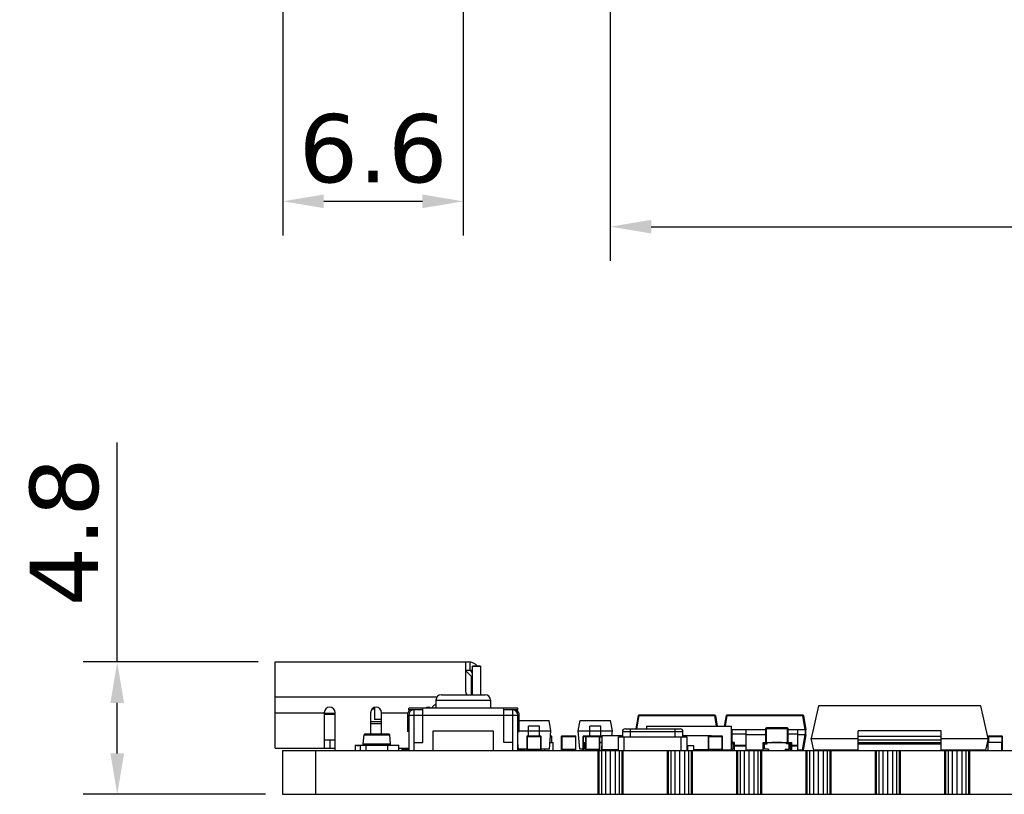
# Model space of a CAD drawing. Header units: millimetres. Extents: x 446.4 to 531.6, y 209.3 to 278.3.
# Tile 1 of 47: x 454.1 to 490.2, y 212.3 to 240.6. Entities that reach past the tile are written whole.
import ezdxf

# ---------------------------------------------------------------- set-up
doc = ezdxf.new("R2010")
doc.units = ezdxf.units.MM
doc.header["$LTSCALE"] = 30.734
doc.header["$PDMODE"] = 3
doc.header["$PDSIZE"] = 0.3125
doc.layers.get('0').update_dxf_attribs({"linetype": 'CONTINUOUS'})
doc.layers.get('Defpoints').update_dxf_attribs({"linetype": 'CONTINUOUS'})
doc.layers.add('dim', color=6, linetype='CONTINUOUS', lineweight=9)
doc.styles.add('Verdana', font='verdana.ttf', dxfattribs={"height": 2.5})
doc.dimstyles.new('aaaaaaaa 3.0', dxfattribs={"dimtxt": 2.5, "dimasz": 1.5, "dimexe": 1.25, "dimexo": 0.625, "dimtad": 1, "dimdec": 1, "dimzin": 9, "dimdsep": 46, "dimtxsty": 'Verdana', "dimcen": 0, "dimazin": 0, "dimtfac": 1, "dimtofl": 0, "dimtmove": 0, "dimatfit": 3, "dimfxl": 1, "dimlwd": 25, "dimlwe": 25, "dimarcsym": 0})

# ---------------------------------------------------------------- blocks, each defined once
blk = doc.blocks.new('*D32')
at = {"layer": 'Defpoints', "color": 0}
for p in [(470.347, 243.332), (463.734, 242.52), (470.347, 233.996)]:
    blk.add_point(p, dxfattribs=at)
at = {"layer": 'dim', "color": 0, "lineweight": 25}
for p, q in [((470.347, 242.707), (470.347, 232.746)), ((463.734, 241.895), (463.734, 232.746)), ((465.234, 233.996), (468.847, 233.996))]:
    blk.add_line(p, q, dxfattribs=at)
at = {"layer": 'dim', "color": 0}
for points in [[(465.234, 234.246), (465.234, 233.746), (463.734, 233.996)], [(468.847, 233.746), (468.847, 234.246), (470.347, 233.996)]]:
    blk.add_solid(points, dxfattribs=at)
at = {"layer": 'dim', "color": 0, "insert": (467.041, 235.92), "char_height": 2.5, "attachment_point": 5, "style": 'Verdana'}
blk.add_mtext('6.6', dxfattribs=at)
blk = doc.blocks.new('*D41')
at = {"layer": 'Defpoints', "color": 0}
for p in [(475.734, 242.57), (513.834, 242.57), (513.834, 233.067)]:
    blk.add_point(p, dxfattribs=at)
at = {"layer": 'dim', "color": 0, "lineweight": 25}
for p, q in [((475.734, 241.945), (475.734, 231.817)), ((513.834, 241.945), (513.834, 231.817)), ((477.234, 233.067), (512.334, 233.067))]:
    blk.add_line(p, q, dxfattribs=at)
at = {"layer": 'dim', "color": 0}
for points in [[(477.234, 233.317), (477.234, 232.817), (475.734, 233.067)], [(512.334, 232.817), (512.334, 233.317), (513.834, 233.067)]]:
    blk.add_solid(points, dxfattribs=at)
at = {"layer": 'dim', "color": 0, "insert": (494.784, 234.999), "char_height": 2.5, "attachment_point": 5, "style": 'Verdana'}
blk.add_mtext('38.1', dxfattribs=at)
blk = doc.blocks.new('*D43')
at = {"layer": 'Defpoints', "color": 0}
for p in [(457.668, 217.124), (463.453, 217.124), (463.724, 212.274)]:
    blk.add_point(p, dxfattribs=at)
at = {"layer": 'dim', "color": 0, "lineweight": 25}
for p, q in [((457.668, 217.124), (457.668, 225.163)), ((462.828, 217.124), (456.418, 217.124)), ((457.668, 213.774), (457.668, 215.624)), ((463.099, 212.274), (456.418, 212.274))]:
    blk.add_line(p, q, dxfattribs=at)
at = {"layer": 'dim', "color": 0}
for points in [[(457.918, 215.624), (457.418, 215.624), (457.668, 217.124)], [(457.418, 213.774), (457.918, 213.774), (457.668, 212.274)]]:
    blk.add_solid(points, dxfattribs=at)
at = {"layer": 'dim', "color": 0, "insert": (455.736, 221.893), "char_height": 2.5, "attachment_point": 5, "rotation": 90, "style": 'Verdana'}
blk.add_mtext('4.8', dxfattribs=at)

msp = doc.modelspace()

# ---------------------------------------------------------------- linework, layer by layer
at = {"linetype": 'Continuous'}
for p, q in [((463.453, 213.964), (463.453, 217.124)), ((463.453, 217.124), (470.533, 217.124)), ((470.433, 217.124), (470.433, 216.044)), ((470.433, 216.824), (470.683, 216.824)), ((470.633, 216.604), (470.433, 216.804)), ((470.583, 217.121), (470.583, 216.815)), ((470.683, 215.924), (470.683, 216.967)), ((470.983, 216.967), (470.683, 216.967)), ((470.683, 216.964), (470.983, 216.964)), ((470.983, 216.967), (470.983, 215.924)), ((470.633, 216.604), (470.633, 215.924)), ((463.453, 215.844), (469.388, 215.844)), ((469.347, 215.724), (469.347, 215.424)), ((469.347, 215.724), (471.347, 215.724)), ((469.547, 215.924), (471.147, 215.924)), ((471.347, 215.724), (471.347, 215.424)), ((467.093, 215.394), (467.004, 215.394)), ((467.093, 215.453), (467.093, 215.02)), ((468.347, 215.374), (468.347, 215.424)), ((472.347, 215.424), (468.347, 215.424)), ((468.87, 215.374), (468.347, 215.374)), ((468.547, 213.874), (468.547, 215.374)), ((468.87, 215.177), (468.87, 215.424)), ((471.824, 215.424), (471.824, 215.177)), ((472.347, 215.374), (471.824, 215.374)), ((472.147, 215.374), (472.147, 213.874)), ((472.347, 215.374), (472.347, 215.424)), ((483.361, 215.512), (483.092, 214.316)), ((489.307, 215.512), (483.361, 215.512)), ((489.577, 214.316), (489.307, 215.512)), ((465.253, 215.244), (463.453, 215.244)), ((465.253, 215.264), (465.253, 213.964)), ((465.653, 215.234), (465.253, 215.234)), ((465.653, 215.194), (465.253, 215.194)), ((465.653, 213.874), (465.653, 215.264)), ((466.953, 215.264), (466.953, 214.474)), ((467.353, 215.02), (467.093, 215.02)), ((467.353, 214.474), (467.353, 215.264)), ((468.308, 215.244), (467.353, 215.244)), ((468.297, 215.179), (468.297, 214.574)), ((468.347, 215.179), (468.347, 213.874)), ((468.347, 215.174), (468.87, 215.174)), ((468.87, 215.177), (471.824, 215.177)), ((468.87, 214.174), (468.87, 215.176)), ((468.87, 215.176), (471.824, 215.176)), ((471.824, 215.176), (471.824, 214.179)), ((471.824, 215.174), (472.347, 215.174)), ((472.347, 213.874), (472.347, 215.179)), ((472.397, 214.574), (472.397, 215.179)), ((476.679, 214.674), (476.764, 215.158)), ((476.783, 215.158), (476.698, 214.674)), ((476.783, 215.158), (476.783, 215.174)), ((479.561, 215.174), (476.783, 215.174)), ((476.783, 215.158), (479.561, 215.158)), ((479.561, 215.174), (479.561, 215.158)), ((479.629, 214.774), (479.561, 215.158)), ((479.581, 215.158), (479.649, 214.774)), ((479.921, 214.774), (479.989, 215.158)), ((480.008, 215.158), (479.941, 214.774)), ((480.008, 215.158), (480.008, 215.174)), ((482.786, 215.174), (480.008, 215.174)), ((480.008, 215.158), (482.786, 215.158)), ((482.786, 215.174), (482.786, 215.158)), ((482.878, 214.639), (482.786, 215.158)), ((482.806, 215.158), (482.897, 214.639)), ((466.953, 214.944), (467.353, 214.944)), ((466.953, 214.874), (467.353, 214.874)), ((472.397, 214.974), (473.493, 214.974)), ((472.734, 214.41), (472.734, 214.769)), ((472.739, 214.41), (472.739, 214.774)), ((473.129, 214.774), (472.739, 214.774)), ((473.129, 214.774), (473.129, 214.41)), ((473.134, 214.41), (473.134, 214.769)), ((473.559, 214.599), (473.493, 214.974)), ((474.559, 214.599), (474.625, 214.974)), ((474.625, 214.974), (475.743, 214.974)), ((474.984, 214.41), (474.984, 214.769)), ((474.989, 214.41), (474.989, 214.774)), ((475.379, 214.774), (474.989, 214.774)), ((475.379, 214.774), (475.379, 214.4)), ((475.384, 214.4), (475.384, 214.769)), ((475.809, 214.599), (475.743, 214.974)), ((476.276, 214.674), (478.293, 214.674)), ((476.476, 214.374), (476.476, 214.674)), ((477.059, 214.774), (477.059, 214.674)), ((477.059, 214.774), (480.159, 214.774)), ((478.093, 214.674), (478.093, 214.374)), ((480.159, 214.774), (480.159, 213.894)), ((481.424, 214.639), (480.159, 214.639)), ((480.197, 214.174), (480.197, 214.639)), ((480.697, 214.639), (480.697, 213.874)), ((481.424, 214.68), (481.424, 214.174)), ((481.424, 214.68), (482.244, 214.68)), ((481.454, 214.174), (481.454, 214.71)), ((482.214, 214.71), (481.454, 214.71)), ((482.214, 214.71), (482.214, 214.174)), ((482.244, 214.174), (482.244, 214.68)), ((482.244, 214.174), (482.244, 214.68)), ((482.877, 214.639), (482.244, 214.639)), ((482.597, 214.639), (482.597, 213.874)), ((482.877, 214.639), (482.877, 214.459)), ((482.897, 214.459), (482.897, 214.639)), ((466.684, 214.124), (466.713, 214.456)), ((466.713, 214.456), (467.656, 214.456)), ((467.636, 214.474), (466.733, 214.474)), ((467.684, 214.124), (467.656, 214.456)), ((468.347, 214.574), (468.297, 214.574)), ((469.234, 214.583), (469.234, 213.874)), ((471.455, 214.583), (469.234, 214.583)), ((471.455, 213.874), (471.455, 214.583)), ((472.347, 214.574), (472.397, 214.574)), ((472.397, 214.599), (472.734, 214.599)), ((472.674, 214.39), (472.674, 213.91)), ((472.674, 214.39), (473.194, 214.39)), ((472.694, 213.89), (472.694, 214.41)), ((473.174, 214.41), (472.694, 214.41)), ((472.734, 214.602), (472.739, 214.602)), ((472.739, 214.602), (473.129, 214.602)), ((473.129, 214.602), (473.134, 214.602)), ((473.134, 214.599), (473.559, 214.599)), ((473.174, 214.41), (473.174, 213.89)), ((473.194, 213.91), (473.194, 214.39)), ((473.5, 213.924), (473.559, 214.599)), ((473.541, 214.39), (473.594, 214.39)), ((473.574, 214.41), (473.543, 214.41)), ((473.574, 214.41), (473.574, 214.174)), ((473.594, 214.174), (473.594, 214.39)), ((473.933, 214.39), (473.933, 213.91)), ((473.933, 214.39), (474.473, 214.39)), ((473.953, 214.392), (473.953, 214.41)), ((474.453, 214.41), (473.953, 214.41)), ((473.953, 214.39), (473.953, 213.91)), ((473.973, 213.89), (473.973, 214.41)), ((474.453, 214.41), (474.453, 213.89)), ((474.473, 213.91), (474.473, 214.39)), ((474.618, 213.924), (474.559, 214.599)), ((474.559, 214.599), (474.984, 214.599)), ((474.734, 213.874), (474.734, 214.39)), ((474.734, 214.39), (474.734, 213.874)), ((474.734, 214.39), (475.344, 214.39)), ((474.754, 214.174), (474.754, 214.41)), ((475.324, 214.41), (474.754, 214.41)), ((474.824, 214.39), (474.824, 213.91)), ((474.844, 213.89), (474.844, 214.41)), ((474.984, 214.602), (474.989, 214.602)), ((474.989, 214.602), (475.379, 214.602)), ((475.324, 214.41), (475.324, 213.89)), ((475.434, 214.4), (475.342, 214.4)), ((475.344, 213.91), (475.344, 214.39)), ((475.344, 214.38), (475.434, 214.38)), ((475.379, 214.602), (475.384, 214.602)), ((475.384, 214.599), (475.809, 214.599)), ((475.434, 213.904), (475.434, 214.414)), ((476.176, 214.414), (475.434, 214.414)), ((475.793, 214.414), (475.809, 214.599)), ((476.034, 213.874), (476.034, 214.374)), ((476.034, 214.374), (478.534, 214.374)), ((476.176, 214.574), (476.176, 214.374)), ((476.176, 214.574), (478.393, 214.574)), ((476.234, 214.374), (476.234, 213.874)), ((478.334, 213.874), (478.334, 214.374)), ((478.393, 214.374), (478.393, 214.574)), ((479.434, 214.414), (478.393, 214.414)), ((478.534, 214.374), (478.534, 213.874)), ((479.324, 214.39), (479.324, 213.91)), ((479.324, 214.39), (479.844, 214.39)), ((479.344, 213.89), (479.344, 214.41)), ((479.824, 214.41), (479.344, 214.41)), ((479.434, 214.41), (479.434, 214.414)), ((479.824, 214.41), (479.824, 213.89)), ((479.844, 213.91), (479.844, 214.39)), ((480.197, 214.459), (480.159, 214.459)), ((480.197, 214.484), (480.697, 214.484)), ((481.424, 214.459), (480.697, 214.459)), ((482.244, 214.484), (482.597, 214.484)), ((482.878, 214.459), (482.597, 214.459)), ((482.777, 213.891), (482.878, 214.459)), ((482.897, 214.459), (482.797, 213.891)), ((483.192, 213.897), (483.092, 214.316)), ((483.092, 214.316), (484.814, 214.316)), ((484.814, 213.874), (484.814, 214.595)), ((487.854, 214.595), (484.814, 214.595)), ((484.814, 214.406), (487.854, 214.406)), ((484.814, 214.273), (487.854, 214.273)), ((487.854, 213.874), (487.854, 214.595)), ((487.854, 214.316), (489.577, 214.316)), ((489.577, 214.316), (489.477, 213.897)), ((489.581, 214.39), (489.581, 214.174)), ((489.581, 214.39), (490.101, 214.39)), ((489.601, 214.174), (489.601, 214.41)), ((490.081, 214.41), (489.601, 214.41)), ((490.081, 214.41), (490.081, 213.89)), ((490.101, 213.91), (490.101, 214.39)), ((463.453, 213.964), (465.653, 213.964)), ((465.253, 214.264), (465.653, 214.264)), ((465.453, 214.264), (465.453, 213.964)), ((466.384, 214.074), (466.384, 213.874)), ((466.384, 214.074), (466.684, 214.074)), ((466.444, 214.054), (466.444, 214.074)), ((466.524, 214.054), (466.444, 214.054)), ((466.524, 214.054), (466.524, 214.074)), ((466.584, 213.874), (466.584, 214.074)), ((466.684, 214.074), (466.684, 214.124)), ((466.684, 214.124), (467.684, 214.124)), ((466.684, 214.074), (467.984, 214.074)), ((466.784, 213.874), (466.784, 214.074)), ((467.584, 213.874), (467.584, 214.074)), ((467.684, 214.074), (467.684, 214.124)), ((467.984, 213.874), (467.984, 214.074)), ((467.984, 213.964), (468.347, 213.964)), ((468.117, 213.874), (468.117, 213.924)), ((468.347, 213.924), (468.117, 213.924)), ((468.547, 214.174), (468.87, 214.174)), ((471.824, 214.179), (472.147, 214.179)), ((472.368, 213.924), (472.347, 214.164)), ((472.674, 213.924), (472.347, 213.924)), ((472.577, 213.924), (472.577, 213.874)), ((473.194, 213.91), (472.674, 213.91)), ((473.5, 213.924), (473.194, 213.924)), ((473.334, 213.874), (473.334, 213.924)), ((473.522, 214.174), (473.634, 214.174)), ((473.634, 213.874), (473.634, 214.174)), ((474.473, 213.91), (473.933, 213.91)), ((474.734, 213.924), (474.618, 213.924)), ((474.734, 214.174), (474.824, 214.174)), ((474.784, 213.924), (474.784, 214.174)), ((474.784, 214.124), (474.824, 214.124)), ((474.824, 213.924), (474.784, 213.924)), ((475.344, 213.91), (474.824, 213.91)), ((475.413, 214.175), (475.344, 214.175)), ((475.344, 214.174), (475.434, 214.174)), ((475.413, 214.175), (475.413, 214.174)), ((475.424, 213.874), (475.424, 214.044)), ((475.434, 214.044), (475.424, 214.044)), ((478.569, 213.874), (478.569, 214.044)), ((478.799, 214.044), (478.569, 214.044)), ((478.799, 213.874), (478.799, 214.044)), ((479.844, 213.91), (479.324, 213.91)), ((480.284, 214.174), (480.159, 214.174)), ((480.234, 214.124), (480.159, 214.124)), ((480.159, 213.924), (480.234, 213.924)), ((480.234, 213.924), (480.234, 214.174)), ((480.284, 213.874), (480.284, 214.174)), ((480.284, 214.072), (480.697, 214.072)), ((480.284, 214.054), (480.697, 214.054)), ((481.334, 213.874), (481.334, 214.174)), ((481.334, 214.174), (482.384, 214.174)), ((481.384, 213.924), (481.384, 214.174)), ((481.384, 214.124), (481.484, 214.124)), ((481.534, 213.924), (481.384, 213.924)), ((481.484, 214.124), (481.484, 214.174)), ((481.534, 213.924), (481.534, 213.874)), ((481.654, 214.175), (481.654, 214.174)), ((481.735, 214.175), (481.654, 214.175)), ((481.694, 214.175), (481.694, 214.174)), ((481.735, 214.175), (481.735, 214.174)), ((481.745, 214.175), (481.745, 214.174)), ((481.829, 214.175), (481.745, 214.175)), ((481.797, 214.175), (481.797, 214.174)), ((481.811, 214.175), (481.811, 214.174)), ((481.829, 214.175), (481.829, 214.174)), ((481.84, 214.175), (481.84, 214.174)), ((481.922, 214.175), (481.84, 214.175)), ((481.881, 214.175), (481.881, 214.174)), ((481.922, 214.175), (481.922, 214.174)), ((481.932, 214.174), (481.932, 214.175)), ((482.013, 214.175), (481.932, 214.175)), ((482.013, 214.175), (482.013, 214.174)), ((482.134, 213.924), (482.134, 213.874)), ((482.134, 213.924), (482.284, 213.924)), ((482.184, 214.124), (482.184, 214.174)), ((482.284, 214.124), (482.184, 214.124)), ((482.284, 213.924), (482.284, 214.174)), ((482.334, 213.874), (482.334, 214.174)), ((482.384, 213.874), (482.384, 214.174)), ((482.384, 214.072), (482.597, 214.072)), ((482.384, 214.054), (482.597, 214.054)), ((487.854, 214.164), (484.814, 214.164)), ((487.854, 214.116), (484.814, 214.116)), ((489.572, 213.874), (489.572, 214.174)), ((490.072, 214.174), (489.572, 214.174)), ((489.756, 214.175), (489.756, 214.174)), ((489.876, 214.175), (489.756, 214.175)), ((489.817, 214.175), (489.817, 214.174)), ((489.876, 214.175), (489.876, 214.174)), ((490.072, 213.874), (490.072, 214.174)), ((490.101, 213.91), (490.072, 213.91)), ((463.724, 213.874), (463.724, 212.274)), ((463.724, 213.874), (518.745, 213.874)), ((464.934, 213.874), (464.934, 212.274)), ((468.097, 213.904), (468.097, 213.874)), ((468.097, 213.904), (468.347, 213.904)), ((472.347, 213.904), (472.597, 213.904)), ((472.597, 213.874), (472.597, 213.904)), ((472.694, 213.89), (473.174, 213.89)), ((472.734, 213.89), (472.734, 213.879)), ((473.129, 213.879), (472.734, 213.879)), ((472.739, 213.879), (472.739, 213.89)), ((473.129, 213.89), (473.129, 213.879)), ((473.134, 213.879), (473.134, 213.89)), ((473.953, 213.89), (473.953, 213.908)), ((473.953, 213.89), (474.453, 213.89)), ((474.844, 213.89), (475.324, 213.89)), ((474.934, 213.89), (474.934, 213.874)), ((475.277, 213.874), (475.277, 212.274)), ((475.31, 213.874), (475.31, 212.274)), ((475.41, 213.874), (475.41, 212.274)), ((476.034, 213.904), (475.434, 213.904)), ((475.559, 213.874), (475.559, 212.274)), ((475.734, 213.874), (475.734, 212.274)), ((475.834, 213.874), (475.834, 213.904)), ((475.91, 213.874), (475.91, 212.274)), ((476.059, 213.874), (476.059, 212.274)), ((476.158, 213.874), (476.158, 212.274)), ((476.191, 213.874), (476.191, 212.274)), ((477.817, 213.874), (477.817, 212.274)), ((477.85, 213.874), (477.85, 212.274)), ((477.95, 213.874), (477.95, 212.274)), ((478.099, 213.874), (478.099, 212.274)), ((478.274, 213.874), (478.274, 212.274)), ((478.45, 213.874), (478.45, 212.274)), ((478.569, 213.904), (478.534, 213.904)), ((478.599, 213.874), (478.599, 212.274)), ((478.698, 213.874), (478.698, 212.274)), ((478.732, 213.874), (478.732, 212.274)), ((479.325, 213.904), (478.799, 213.904)), ((479.034, 213.894), (478.799, 213.894)), ((478.872, 213.891), (478.799, 213.891)), ((478.872, 213.894), (478.872, 213.874)), ((479.034, 213.874), (479.034, 213.904)), ((479.344, 213.89), (479.824, 213.89)), ((479.444, 213.874), (479.444, 213.89)), ((479.484, 213.89), (479.484, 213.874)), ((480.159, 213.894), (479.837, 213.894)), ((480.084, 213.894), (480.084, 213.874)), ((480.357, 213.874), (480.357, 212.274)), ((480.39, 213.874), (480.39, 212.274)), ((480.49, 213.874), (480.49, 212.274)), ((480.639, 213.874), (480.639, 212.274)), ((481.334, 213.891), (480.697, 213.891)), ((480.814, 213.874), (480.814, 212.274)), ((480.99, 213.874), (480.99, 212.274)), ((481.139, 213.874), (481.139, 212.274)), ((481.238, 213.874), (481.238, 212.274)), ((481.272, 213.874), (481.272, 212.274)), ((482.777, 213.891), (482.597, 213.891)), ((482.897, 213.874), (482.897, 212.274)), ((482.93, 213.874), (482.93, 212.274)), ((483.03, 213.874), (483.03, 212.274)), ((483.179, 213.874), (483.179, 212.274)), ((484.814, 213.897), (483.192, 213.897)), ((483.354, 213.874), (483.354, 212.274)), ((483.53, 213.874), (483.53, 212.274)), ((483.614, 213.89), (483.614, 213.897)), ((483.614, 213.89), (483.664, 213.89)), ((483.664, 213.878), (483.664, 213.897)), ((483.679, 213.874), (483.679, 212.274)), ((483.778, 213.874), (483.778, 212.274)), ((483.812, 213.874), (483.812, 212.274)), ((484.404, 213.897), (484.404, 213.878)), ((485.437, 213.874), (485.437, 212.274)), ((485.47, 213.874), (485.47, 212.274)), ((485.57, 213.874), (485.57, 212.274)), ((485.719, 213.874), (485.719, 212.274)), ((485.894, 213.874), (485.894, 212.274)), ((486.07, 213.874), (486.07, 212.274)), ((486.219, 213.874), (486.219, 212.274)), ((486.318, 213.874), (486.318, 212.274)), ((486.352, 213.874), (486.352, 212.274)), ((489.477, 213.897), (487.854, 213.897)), ((487.977, 213.874), (487.977, 212.274)), ((488.01, 213.874), (488.01, 212.274)), ((488.11, 213.874), (488.11, 212.274)), ((488.134, 213.897), (488.134, 213.89)), ((488.134, 213.89), (488.264, 213.89)), ((488.259, 213.874), (488.259, 212.274)), ((488.264, 213.878), (488.264, 213.897)), ((488.434, 213.874), (488.434, 212.274)), ((488.61, 213.874), (488.61, 212.274)), ((488.759, 213.874), (488.759, 212.274)), ((488.858, 213.874), (488.858, 212.274)), ((488.892, 213.874), (488.892, 212.274)), ((489.004, 213.897), (489.004, 213.878)), ((490.072, 213.874), (490.072, 213.89)), ((490.072, 213.89), (490.081, 213.89)), ((463.724, 212.274), (518.745, 212.274))]:
    msp.add_line(p, q, dxfattribs=at)
for centre, radius, start, end in [((470.533, 216.674), 0.45, 40.849, 90), ((470.533, 216.674), 0.15, 0, 90), ((469.547, 215.724), 0.2, 90, 180), ((470.633, 216.044), 0.2, 180, 216.9339), ((471.147, 215.724), 0.2, 0, 90), ((465.453, 215.264), 0.2, 0, 180), ((467.153, 215.264), 0.2, 0, 180), ((468.547, 215.174), 0.25, 126.686, 178.902), ((468.547, 215.174), 0.2, 90, 180), ((469.083, 215.264), 0.2, 97.1808, 126.0144), ((469.033, 215.264), 0.2, 53.9858, 82.8192), ((469.383, 215.364), 0.2, 100.4041, 162.3044), ((472.147, 215.174), 0.2, 0, 90), ((472.147, 215.174), 0.25, 1.098, 53.314), ((476.783, 215.154), 0.02, 90, 170), ((479.561, 215.154), 0.02, 10, 90), ((480.008, 215.154), 0.02, 90, 170), ((482.786, 215.154), 0.02, 10, 90), ((472.739, 214.769), 0.005, 90, 180), ((473.129, 214.769), 0.005, 0, 90), ((474.989, 214.769), 0.005, 90, 180), ((475.379, 214.769), 0.005, 0, 90), ((476.276, 214.574), 0.1, 90, 180), ((478.293, 214.574), 0.1, 0, 90), ((481.454, 214.68), 0.03, 90, 180), ((482.214, 214.68), 0.03, 0, 90), ((466.733, 214.454), 0.02, 90, 175.1009), ((467.636, 214.454), 0.02, 4.8991, 90), ((472.694, 214.39), 0.02, 90, 180), ((473.174, 214.39), 0.02, 0, 90), ((473.574, 214.39), 0.02, 0, 90), ((473.953, 214.39), 0.02, 90, 180), ((473.973, 214.39), 0.02, 90, 180), ((474.453, 214.39), 0.02, 0, 90), ((474.754, 214.39), 0.02, 90, 180), ((474.754, 214.39), 0.02, 90, 180), ((474.844, 214.39), 0.02, 90, 180), ((475.324, 214.39), 0.02, 0, 90), ((479.344, 214.39), 0.02, 90, 180), ((479.824, 214.39), 0.02, 0, 90), ((489.601, 214.39), 0.02, 90, 180), ((490.081, 214.39), 0.02, 0, 90), ((468.117, 213.904), 0.02, 90, 180), ((472.577, 213.904), 0.02, 0, 90), ((472.694, 213.91), 0.02, 180, 270), ((473.174, 213.91), 0.02, 270, 0), ((473.953, 213.91), 0.02, 180, 270), ((473.973, 213.91), 0.02, 180, 270), ((474.453, 213.91), 0.02, 270, 0), ((474.844, 213.91), 0.02, 180, 270), ((475.324, 213.91), 0.02, 270, 0), ((479.344, 213.91), 0.02, 180, 270), ((479.824, 213.91), 0.02, 270, 0), ((490.081, 213.91), 0.02, 270, 0), ((483.614, 213.92), 0.03, 230.8969, 270), ((487.971, 214.054), 0.18, 241.6977, 270)]:
    msp.add_arc(centre, radius, start, end, dxfattribs=at)
for points, knots in [([(476.764, 215.158), (476.764, 215.158), (476.764, 215.159), (476.766, 215.159), (476.77, 215.159), (476.776, 215.159), (476.781, 215.158), (476.783, 215.158)], [0, 0, 0, 0, 0.037314, 0.100069, 0.314712, 0.628964, 1, 1, 1, 1]), ([(479.561, 215.158), (479.564, 215.158), (479.568, 215.159), (479.574, 215.159), (479.578, 215.159), (479.58, 215.159), (479.581, 215.158), (479.581, 215.158)], [0, 0, 0, 0, 0.371036, 0.685288, 0.899931, 0.962686, 1, 1, 1, 1]), ([(479.989, 215.158), (479.989, 215.158), (479.989, 215.159), (479.991, 215.159), (479.995, 215.159), (480.001, 215.159), (480.006, 215.158), (480.008, 215.158)], [0, 0, 0, 0, 0.037314, 0.100069, 0.314712, 0.628964, 1, 1, 1, 1]), ([(482.786, 215.158), (482.789, 215.158), (482.793, 215.159), (482.799, 215.159), (482.803, 215.159), (482.805, 215.159), (482.806, 215.158), (482.806, 215.158)], [0, 0, 0, 0, 0.371036, 0.685288, 0.899931, 0.962686, 1, 1, 1, 1]), ([(482.878, 214.639), (482.88, 214.639), (482.884, 214.64), (482.888, 214.64), (482.891, 214.64), (482.894, 214.64), (482.895, 214.64), (482.896, 214.64), (482.897, 214.64), (482.897, 214.639), (482.897, 214.639), (482.897, 214.639)], [0, 0, 0, 0, 0.378648, 0.54969, 0.699622, 0.822903, 0.916127, 0.950972, 0.977297, 0.994076, 1, 1, 1, 1]), ([(482.877, 214.459), (482.879, 214.459), (482.881, 214.459), (482.885, 214.459), (482.888, 214.459), (482.891, 214.459), (482.894, 214.459), (482.895, 214.459), (482.896, 214.459), (482.896, 214.459), (482.897, 214.459), (482.897, 214.459), (482.897, 214.459), (482.897, 214.459)], [0, 0, 0, 0, 0.193663, 0.380967, 0.553075, 0.703793, 0.827447, 0.877736, 0.919816, 0.953556, 0.978661, 0.994468, 1, 1, 1, 1]), ([(482.797, 213.891), (482.797, 213.891), (482.797, 213.89), (482.794, 213.89), (482.79, 213.889), (482.784, 213.89), (482.78, 213.891), (482.777, 213.891)], [0, 0, 0, 0, 0.037314, 0.100069, 0.314712, 0.628964, 1, 1, 1, 1])]:
    msp.add_open_spline(points, degree=3, knots=knots, dxfattribs=at)

# ---------------------------------------------------------------- dimensions: what is measured, and where the dimension line sits
at = {"layer": 'dim'}
for base, p1, p2, picture, middle in [((470.347, 233.996), (463.734, 242.52), (470.347, 243.332), '*D32', (467.041, 235.92)), ((513.834, 233.067), (475.734, 242.57), (513.834, 242.57), '*D41', (494.784, 234.999))]:
    dim = msp.add_linear_dim(base=base, p1=p1, p2=p2, dimstyle='aaaaaaaa 3.0', dxfattribs=at)
    dim.commit()
    dim.dimension.update_dxf_attribs({"geometry": picture, "text_midpoint": middle})
dim = msp.add_linear_dim(base=(457.6678, 217.1239), p1=(463.7239, 212.2744), p2=(463.4531, 217.1239), angle=90, dimstyle='aaaaaaaa 3.0', dxfattribs=at)
dim.commit()
dim.dimension.update_dxf_attribs({"geometry": '*D43', "text_midpoint": (455.7358, 221.8933)})

doc.saveas('drawing.dxf')
